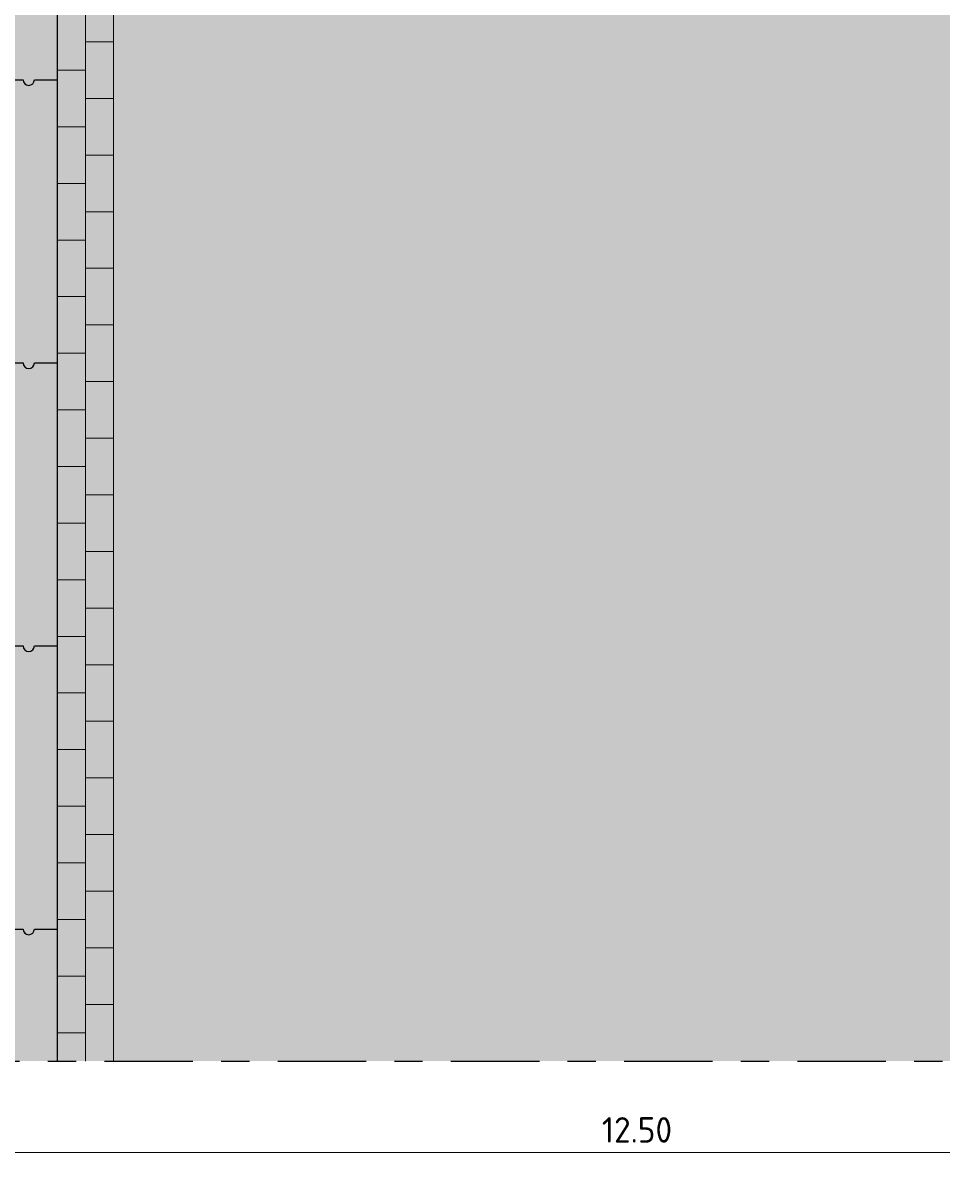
# Model space of a CAD drawing. Header units: metres. Extents: x 104013 to 108981, y 427946 to 428479.
# Tile 159 of 256: x 108748.79 to 108752.04, y 428367.85 to 428371.94. Entities that reach past the tile are written whole.
import ezdxf

# ---------------------------------------------------------------- set-up
doc = ezdxf.new("R2010")
doc.units = ezdxf.units.M
doc.linetypes.add('CENTER', pattern=[2, 1.25, -0.25, 0.25, -0.25])
doc.linetypes.add('XX-AFBREEK', pattern=[7, 4, -1, 1, -1])
doc.layers.get('DefPoints').update_dxf_attribs({"color": 211, "lineweight": 18})
for name, color, linetype, lineweight in [('N-WE-VH-KANTOPSLUITING_ELEMENT_INRITBAND-SD', 252, 'Continuous', 25), ('N-WE-VH-VERHARDING-GD', 7, 'Continuous', 25), ('N-WE-VH-VERHARDING_BETONSTRAATSTEEN-AD-50', 252, 'Continuous', 18), ('X-XX-AL-AFBREEKLIJN-GD', 7, 'XX-AFBREEK', 25), ('X-XX-AL-DETAIL1-M', 7, 'Continuous', 18)]:
    doc.layers.add(name, color=color, linetype=linetype, lineweight=lineweight)
doc.layers.add('N-WE-VH-VERHARDING-AP_RIJBAAN-ELEMENT', color=7, linetype='Continuous', true_color=0x7f4f3f)
doc.styles.add('NLCS-ISO-M50-T18', font='NLCS-ISO.ttf', dxfattribs={"height": 0.09})
doc.dimstyles.new('NLCS-M50-T18-PIJL_L2_H1', dxfattribs={"dimscale": 0.05, "dimtxt": 0.09, "dimasz": 1.8, "dimexe": 2, "dimexo": 2, "dimgap": 0.7, "dimtad": 1, "dimzin": 0, "dimdsep": 46, "dimtxsty": 'NLCS-ISO-M50-T18', "dimcen": 0, "dimdle": 2, "dimclrd": 256, "dimclre": 256, "dimclrt": 10, "dimadec": 1, "dimazin": 0, "dimtfac": 1, "dimtofl": 0, "dimtmove": 0, "dimatfit": 3, "dimfxl": 2, "dimfxlon": 1, "dimtfill": 1, "dimtfillclr": 256, "dimtolj": 1, "dimtzin": 0, "dimlwd": -1, "dimlwe": -1, "dimarcsym": 0})

# ---------------------------------------------------------------- blocks, each defined once
blk = doc.blocks.new('*D868')
at = {"layer": 'DefPoints', "color": 0, "transparency": 16777216}
for p in [(108744.7074, 428368.2775), (108757.2074, 428368.2775), (108757.2074, 428367.9543)]:
    blk.add_point(p, dxfattribs=at)
at = {"layer": 'X-XX-AL-DETAIL1-M', "transparency": 16777216}
for p, q in [((108744.7074, 428368.0543), (108744.7074, 428367.8543)), ((108757.2074, 428368.0543), (108757.2074, 428367.8543)), ((108744.7974, 428367.9543), (108757.1174, 428367.9543))]:
    blk.add_line(p, q, dxfattribs=at)
for points in [[(108744.7974, 428367.9693), (108744.7974, 428367.9393), (108744.7074, 428367.9543)], [(108757.1174, 428367.9693), (108757.1174, 428367.9393), (108757.2074, 428367.9543)]]:
    blk.add_solid(points, dxfattribs=at)
at = {"layer": 'X-XX-AL-DETAIL1-M', "color": 10, "transparency": 16777216, "insert": (108750.9574, 428368.0343), "char_height": 0.09, "attachment_point": 5, "style": 'NLCS-ISO-M50-T18', "bg_fill": 3, "box_fill_scale": 1.1, "bg_fill_color": 256, "bg_fill_true_color": 13158600, "bg_fill_transparency": 0}
blk.add_mtext('\\A1;12.50', dxfattribs=at)

msp = doc.modelspace()

# ---------------------------------------------------------------- hatches: boundary and pattern name
at = {"layer": 'N-WE-VH-KANTOPSLUITING_ELEMENT_INRITBAND-SD'}
h = msp.add_hatch(color=253, dxfattribs=at)
h.dxf.hatch_style = 1
h.paths.add_polyline_path([(108748.9074, 428389.2775), (108748.7074, 428389.2775), (108748.7074, 428368.2775), (108748.9074, 428368.2775)])
at = {"layer": 'N-WE-VH-VERHARDING-AP_RIJBAAN-ELEMENT', "linetype": 'ByBlock'}
msp.add_hatch(color=256, dxfattribs=at).paths.add_polyline_path([(108748.9074, 428389.2775), (108748.9074, 428384.1948), (108748.9074, 428374.7435), (108748.9074, 428368.2775), (108754.3574, 428368.2775), (108754.3574, 428389.2775)])
at = {"layer": 'N-WE-VH-VERHARDING_BETONSTRAATSTEEN-AD-50'}
h = msp.add_hatch(dxfattribs=at)
h.set_pattern_fill('AVH-BSS_KEIFORMAAT_KEPER', color=256, angle=135, pattern_type=2)
h.set_pattern_definition([(135, (108749.10744, 428374.27753), (-0.1484924, 1e-17), [0.315, -0.105]), (45, (108748.95895, 428374.12904), (-0.1484924, 3e-17), [0.315, -0.105])])
h.paths.add_polyline_path([(108749.1074, 428368.2775), (108754.1574, 428368.2775), (108754.1574, 428389.2775), (108749.1074, 428389.2775), (108749.1074, 428384.1948), (108749.1074, 428374.7435)])

# ---------------------------------------------------------------- linework, layer by layer
at = {"layer": 'N-WE-VH-VERHARDING-GD', "flags": 128}
for points in [[(108748.7074, 428371.7435), (108748.7874, 428371.7435)], [(108748.8274, 428371.7435), (108748.9074, 428371.7435)], [(108748.7074, 428370.7435), (108748.7874, 428370.7435)], [(108748.8274, 428370.7435), (108748.9074, 428370.7435)], [(108748.7074, 428369.7435), (108748.7874, 428369.7435)], [(108748.8274, 428369.7435), (108748.9074, 428369.7435)], [(108748.7074, 428368.7435), (108748.7874, 428368.7435)], [(108748.8274, 428368.7435), (108748.9074, 428368.7435)]]:
    msp.add_lwpolyline(points, dxfattribs=at)
at = {"layer": 'N-WE-VH-VERHARDING-GD'}
for centre in [(108748.8074, 428371.7435), (108748.8074, 428370.7435), (108748.8074, 428369.7435), (108748.8074, 428368.7435)]:
    msp.add_arc(centre, 0.02, 180, 0, dxfattribs=at)
at = {"layer": 'N-WE-VH-VERHARDING_BETONSTRAATSTEEN-AD-50', "flags": 128}
for points in [[(108749.0074, 428374.7435), (108749.0074, 428368.2775)], [(108749.1074, 428374.7435), (108749.1074, 428368.2775)]]:
    msp.add_lwpolyline(points, dxfattribs=at)
at = {"layer": 'N-WE-VH-VERHARDING_BETONSTRAATSTEEN-AD-50'}
for points in [[(108749.1074, 428371.8775), (108749.0074, 428371.8775)], [(108749.0074, 428371.7775), (108748.9074, 428371.7775)], [(108749.1074, 428371.6775), (108749.0074, 428371.6775)], [(108749.0074, 428371.5775), (108748.9074, 428371.5775)], [(108749.1074, 428371.4775), (108749.0074, 428371.4775)], [(108749.0074, 428371.3775), (108748.9074, 428371.3775)], [(108749.1074, 428371.2775), (108749.0074, 428371.2775)], [(108749.0074, 428371.1775), (108748.9074, 428371.1775)], [(108749.1074, 428371.0775), (108749.0074, 428371.0775)], [(108749.0074, 428370.9775), (108748.9074, 428370.9775)], [(108749.1074, 428370.8775), (108749.0074, 428370.8775)], [(108749.0074, 428370.7775), (108748.9074, 428370.7775)], [(108749.1074, 428370.6775), (108749.0074, 428370.6775)], [(108749.0074, 428370.5775), (108748.9074, 428370.5775)], [(108749.1074, 428370.4775), (108749.0074, 428370.4775)], [(108749.0074, 428370.3775), (108748.9074, 428370.3775)], [(108749.1074, 428370.2775), (108749.0074, 428370.2775)], [(108749.0074, 428370.1775), (108748.9074, 428370.1775)], [(108749.1074, 428370.0775), (108749.0074, 428370.0775)], [(108749.0074, 428369.9775), (108748.9074, 428369.9775)], [(108749.1074, 428369.8775), (108749.0074, 428369.8775)], [(108749.0074, 428369.7775), (108748.9074, 428369.7775)], [(108749.1074, 428369.6775), (108749.0074, 428369.6775)], [(108749.0074, 428369.5775), (108748.9074, 428369.5775)], [(108749.1074, 428369.4775), (108749.0074, 428369.4775)], [(108749.0074, 428369.3775), (108748.9074, 428369.3775)], [(108749.1074, 428369.2775), (108749.0074, 428369.2775)], [(108749.0074, 428369.1775), (108748.9074, 428369.1775)], [(108749.1074, 428369.0775), (108749.0074, 428369.0775)], [(108749.0074, 428368.9775), (108748.9074, 428368.9775)], [(108749.1074, 428368.8775), (108749.0074, 428368.8775)], [(108749.0074, 428368.7775), (108748.9074, 428368.7775)], [(108749.1074, 428368.6775), (108749.0074, 428368.6775)], [(108749.0074, 428368.5775), (108748.9074, 428368.5775)], [(108749.1074, 428368.4775), (108749.0074, 428368.4775)], [(108749.0074, 428368.3775), (108748.9074, 428368.3775)]]:
    msp.add_lwpolyline(points, dxfattribs=at)

# ---------------------------------------------------------------- next in the draw order: dimensions: what is measured, and where the dimension line sits
at = {"layer": 'X-XX-AL-DETAIL1-M'}
dim = msp.add_aligned_dim(p1=(108744.7074, 428368.2775), p2=(108757.2074, 428368.2775), distance=-0.3233, dimstyle='NLCS-M50-T18-PIJL_L2_H1', override={"dimtmove": 1}, dxfattribs=at)
dim.commit()
dim.dimension.update_dxf_attribs({"geometry": '*D868', "text_midpoint": (108750.9574, 428368.0343)})

# ---------------------------------------------------------------- next in the draw order: linework, layer by layer
at = {"layer": 'N-WE-VH-VERHARDING-GD', "flags": 128}
msp.add_lwpolyline([(108748.9074, 428374.7435), (108748.9074, 428368.2775)], dxfattribs=at)
at = {"layer": 'X-XX-AL-AFBREEKLIJN-GD', "linetype": 'CENTER', "ltscale": 0.25}
msp.add_lwpolyline([(108744.1747, 428368.2775), (108760.0663, 428368.2775)], dxfattribs=at)

doc.saveas('drawing.dxf')
